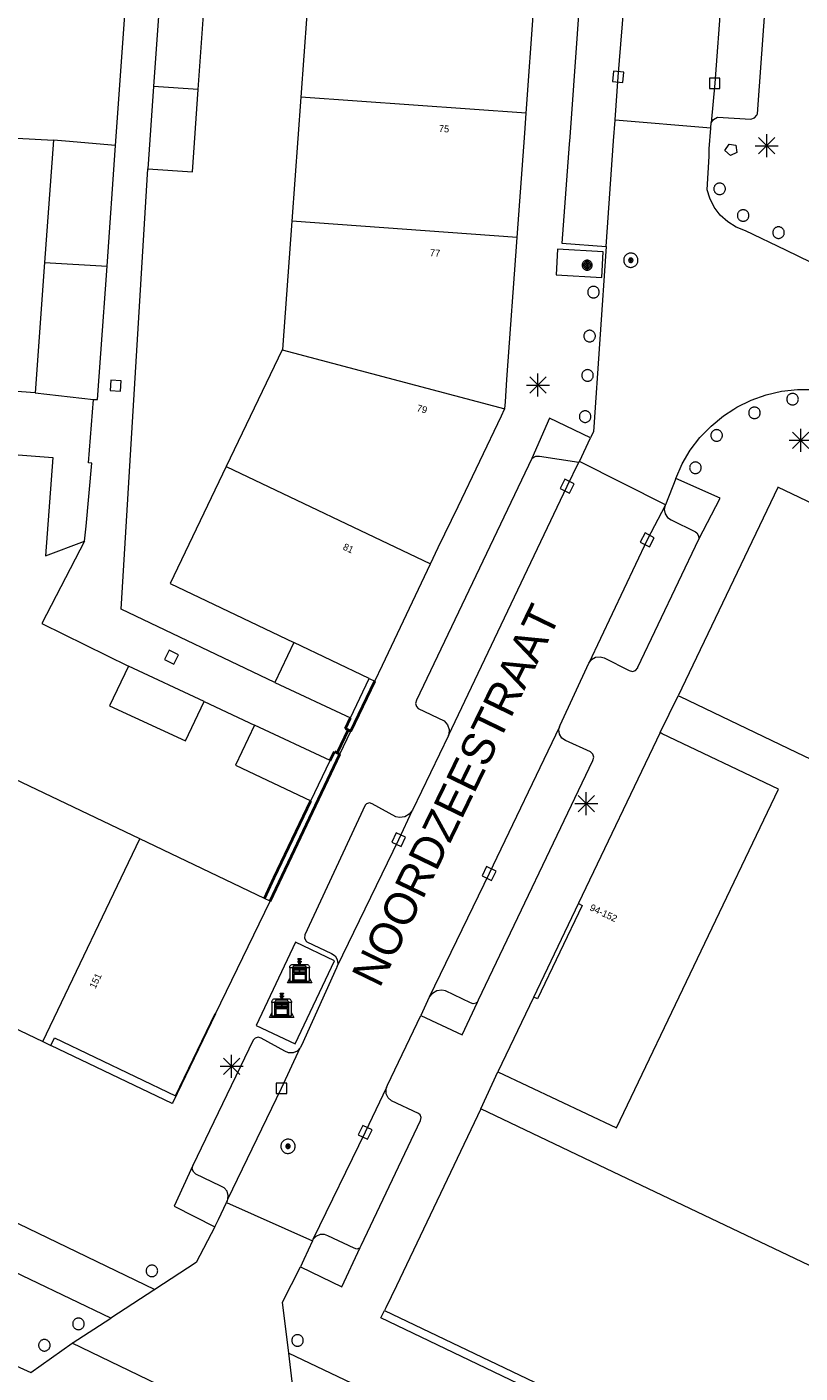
# Model space of a CAD drawing. Header units: metres. Extents: x 135779 to 137489, y 452643 to 455118.
# Tile 163 of 256: x 136310 to 136343, y 454057 to 454115. Entities that reach past the tile are written whole.
import ezdxf
from ezdxf.enums import TextEntityAlignment as Align

# ---------------------------------------------------------------- set-up
doc = ezdxf.new("R2010")
doc.units = ezdxf.units.M
doc.linetypes.add('DGN_Style_4', pattern=[89.853097, 44.898487, -22.449243, 0.056123, -22.449243])
for name, color, linetype, lineweight in [('KTop_BAK_Afval apart plaats', 96, 'Continuous', 13), ('KTop_NAR_Huisnummer (t)', 7, 'Continuous', 13), ('KTop_NAR_Huisnummer tijdelijk (t)', 7, 'Continuous', 13), ('KTop_ORL_Weg_Straatnaam (t)', 7, 'Continuous', 13), ('KTop_PAL_Afsluitpaal', 222, 'Continuous', 13), ('KTop_PAL_Lichtmast', 40, 'Continuous', 13), ('KTop_PND_Grondvlaksituatie van BAG-pand [tachy]', 1, 'Continuous', 13), ('KTop_PND_PAND', 1, 'Continuous', 13), ('KTop_PND_Pandscheiding', 40, 'Continuous', 13), ('KTop_PUT_Brandkraan of -put', 1, 'Continuous', 13), ('KTop_PUT_Inspectie- of rioolput', 15, 'Continuous', 13), ('KTop_PUT_Kolk', 15, 'Continuous', 13), ('KTop_SHD_Hek (l)', 15, 'DGN_Style_4', 40), ('KTop_SHD_Muur (l)', 15, 'Continuous', 40), ('KTop_VGO_Boom', 92, 'Continuous', 13), ('KTop_WGD_Fietspad', 40, 'Continuous', 13), ('KTop_WGD_Parkeervlak', 251, 'Continuous', 13), ('KTop_WGD_Rijbaan_Lokale weg', 251, 'Continuous', 13), ('KTop_WGD_Rijbaan_Lokale weg_verkeersdrempel', 40, 'Continuous', 13), ('KTop_WGD_Voetpad', 251, 'Continuous', 13), ('KTop_WGD_Voetpad_achterpad', 251, 'Continuous', 13)]:
    doc.layers.add(name, color=color, linetype=linetype, lineweight=lineweight)
doc.styles.add('Style-ROVU', font='ROVU.shx')
doc.styles.add('Style-ROVUCURSIEF', font='ROVUCURSIEF.shx')

# ---------------------------------------------------------------- blocks, each defined once
blk = doc.blocks.new('BAK_Afval_apart_plaats')
at = {"layer": 'KTop_BAK_Afval apart plaats'}
for p, q in [((-0.43, 0.141), (-0.425, 0.168)), ((-0.43, 0.118), (-0.43, 0.141)), ((-0.29, 0.118), (-0.43, 0.118)), ((-0.43, 0.118), (-0.43, -0.457)), ((-0.29, 0.118), (-0.43, 0.118)), ((-0.425, 0.168), (-0.416, 0.193)), ((-0.416, 0.193), (-0.403, 0.215)), ((-0.403, 0.215), (-0.384, 0.24)), ((-0.384, 0.24), (-0.364, 0.258)), ((-0.364, 0.258), (-0.342, 0.272)), ((-0.342, 0.272), (0, 0.272)), ((-0.282, 0.167), (-0.29, 0.146)), ((-0.282, 0.167), (-0.29, 0.146)), ((-0.29, 0.146), (-0.29, 0.118)), ((-0.29, 0.146), (-0.29, 0.118)), ((-0.29, -0.429), (-0.29, 0.118)), ((-0.29, 0.118), (-0.29, -0.429)), ((-0.273, 0.186), (-0.282, 0.167)), ((-0.273, 0.186), (-0.282, 0.167)), ((-0.248, 0.217), (-0.273, 0.186)), ((-0.248, 0.217), (-0.273, 0.186)), ((0.248, 0.217), (-0.248, 0.217)), ((0.248, 0.217), (-0.248, 0.217)), ((-0.242, 0.081), (-0.242, 0.153)), ((-0.242, 0.153), (0.242, 0.153)), ((0.242, 0.081), (-0.242, 0.081)), ((-0.242, 0.034), (-0.242, 0.081)), ((-0.242, 0.081), (0.242, 0.081)), ((-0.242, -0.059), (-0.242, 0.034)), ((-0.242, 0.034), (0.242, 0.034)), ((0.242, 0.034), (-0.242, 0.034)), ((-0.073, 0.513), (-0.072, 0.515)), ((-0.073, 0.513), (-0.073, 0.49)), ((-0.072, 0.511), (-0.073, 0.513)), ((-0.072, 0.511), (-0.073, 0.513)), ((-0.073, 0.49), (-0.072, 0.488)), ((-0.073, 0.399), (-0.073, 0.376)), ((-0.072, 0.397), (-0.073, 0.399)), ((-0.073, 0.376), (-0.072, 0.374)), ((-0.072, 0.515), (-0.071, 0.516)), ((-0.07, 0.51), (-0.072, 0.511)), ((-0.07, 0.51), (-0.072, 0.511)), ((-0.072, 0.488), (-0.07, 0.486)), ((-0.07, 0.396), (-0.072, 0.397)), ((-0.072, 0.374), (-0.07, 0.373)), ((-0.071, 0.516), (-0.07, 0.517)), ((-0.07, 0.517), (-0.067, 0.519)), ((-0.069, 0.509), (-0.07, 0.51)), ((-0.069, 0.509), (-0.07, 0.51)), ((-0.07, 0.486), (-0.069, 0.485)), ((-0.069, 0.395), (-0.07, 0.396)), ((-0.07, 0.373), (-0.069, 0.371)), ((-0.066, 0.507), (-0.069, 0.509)), ((-0.066, 0.507), (-0.069, 0.509)), ((-0.069, 0.485), (-0.066, 0.484)), ((-0.066, 0.394), (-0.069, 0.395)), ((-0.069, 0.371), (-0.066, 0.37)), ((-0.067, 0.519), (-0.065, 0.52)), ((-0.063, 0.506), (-0.066, 0.507)), ((-0.063, 0.506), (-0.066, 0.507)), ((-0.066, 0.484), (-0.063, 0.483)), ((-0.063, 0.392), (-0.066, 0.394)), ((-0.066, 0.37), (-0.063, 0.369)), ((-0.065, 0.52), (-0.061, 0.521)), ((-0.059, 0.505), (-0.063, 0.506)), ((-0.059, 0.505), (-0.063, 0.506)), ((-0.063, 0.483), (-0.059, 0.482)), ((-0.059, 0.391), (-0.063, 0.392)), ((-0.063, 0.369), (-0.059, 0.368)), ((-0.061, 0.521), (-0.055, 0.523)), ((-0.054, 0.504), (-0.059, 0.505)), ((-0.054, 0.504), (-0.059, 0.505)), ((-0.059, 0.482), (-0.054, 0.481)), ((-0.054, 0.39), (-0.059, 0.391)), ((-0.059, 0.368), (-0.054, 0.367)), ((-0.055, 0.523), (-0.049, 0.524)), ((-0.048, 0.503), (-0.054, 0.504)), ((-0.048, 0.503), (-0.054, 0.504)), ((-0.054, 0.481), (-0.048, 0.48)), ((-0.048, 0.389), (-0.054, 0.39)), ((-0.054, 0.367), (-0.048, 0.366)), ((-0.049, 0.524), (-0.043, 0.525)), ((-0.043, 0.502), (-0.048, 0.503)), ((-0.043, 0.502), (-0.048, 0.503)), ((-0.048, 0.48), (-0.043, 0.479)), ((-0.043, 0.388), (-0.048, 0.389)), ((-0.048, 0.366), (-0.043, 0.365)), ((-0.043, 0.525), (-0.035, 0.526)), ((-0.036, 0.501), (-0.043, 0.502)), ((-0.036, 0.501), (-0.043, 0.502)), ((-0.043, 0.479), (-0.036, 0.478)), ((-0.036, 0.388), (-0.043, 0.388)), ((-0.043, 0.365), (-0.036, 0.364)), ((-0.03, 0.501), (-0.036, 0.501)), ((-0.03, 0.501), (-0.036, 0.501)), ((-0.036, 0.478), (-0.03, 0.478)), ((-0.03, 0.387), (-0.036, 0.388)), ((-0.036, 0.364), (-0.03, 0.364)), ((-0.035, 0.526), (-0.029, 0.527)), ((-0.021, 0.5), (-0.03, 0.501)), ((-0.021, 0.5), (-0.03, 0.501)), ((-0.03, 0.478), (-0.028, 0.478)), ((-0.021, 0.387), (-0.03, 0.387)), ((-0.03, 0.364), (-0.028, 0.364)), ((-0.029, 0.527), (-0.023, 0.527)), ((-0.028, 0.478), (-0.021, 0.477)), ((-0.028, 0.468), (-0.028, 0.478)), ((-0.028, 0.478), (-0.021, 0.477)), ((-0.028, 0.4), (-0.028, 0.468)), ((-0.028, 0.468), (-0.021, 0.468)), ((-0.021, 0.468), (-0.028, 0.468)), ((-0.021, 0.4), (-0.028, 0.4)), ((-0.028, 0.364), (-0.021, 0.363)), ((-0.028, 0.355), (-0.028, 0.364)), ((-0.028, 0.364), (-0.021, 0.363)), ((-0.028, 0.272), (-0.028, 0.355)), ((-0.028, 0.355), (-0.021, 0.354)), ((-0.021, 0.354), (-0.028, 0.355)), ((0.028, 0.272), (-0.028, 0.272)), ((-0.023, 0.527), (-0.013, 0.528)), ((-0.014, 0.5), (-0.021, 0.5)), ((-0.014, 0.5), (-0.021, 0.5)), ((-0.021, 0.477), (-0.014, 0.477)), ((-0.021, 0.477), (-0.014, 0.477)), ((-0.021, 0.468), (-0.014, 0.468)), ((-0.014, 0.468), (-0.021, 0.468)), ((-0.014, 0.399), (-0.021, 0.4)), ((-0.014, 0.386), (-0.021, 0.387)), ((-0.021, 0.363), (-0.014, 0.363)), ((-0.021, 0.363), (-0.014, 0.363)), ((-0.021, 0.354), (-0.014, 0.354)), ((-0.014, 0.354), (-0.021, 0.354)), ((0, 0.5), (-0.014, 0.5)), ((0, 0.5), (-0.014, 0.5)), ((-0.014, 0.477), (0, 0.477)), ((-0.014, 0.477), (0, 0.477)), ((-0.014, 0.468), (0, 0.468)), ((0, 0.468), (-0.014, 0.468)), ((0, 0.399), (-0.014, 0.399)), ((0, 0.386), (-0.014, 0.386)), ((-0.014, 0.363), (0, 0.363)), ((-0.014, 0.363), (0, 0.363)), ((-0.014, 0.354), (0, 0.354)), ((0, 0.354), (-0.014, 0.354)), ((-0.013, 0.528), (-0.005, 0.528)), ((-0.005, 0.528), (0, 0.528)), ((0, 0.528), (0.005, 0.528)), ((0, 0.5), (0, 0.477)), ((0, 0.477), (0, 0.5)), ((0, 0.477), (0, 0.5)), ((0, 0.5), (0.014, 0.5)), ((0.014, 0.5), (0, 0.5)), ((0.014, 0.477), (0, 0.477)), ((0, 0.477), (0.014, 0.477)), ((0.014, 0.468), (0, 0.468)), ((0, 0.468), (0, 0.399)), ((0, 0.468), (0, 0.399)), ((0.014, 0.468), (0, 0.468)), ((0, 0.399), (0.014, 0.399)), ((0, 0.363), (0, 0.386)), ((0, 0.363), (0, 0.386)), ((0, 0.386), (0.014, 0.386)), ((0.014, 0.363), (0, 0.363)), ((0, 0.363), (0.014, 0.363)), ((0, 0.354), (0.014, 0.354)), ((0, 0.272), (0, 0.354)), ((0, 0.354), (0, 0.272)), ((0.014, 0.354), (0, 0.354)), ((0, 0.272), (0.342, 0.272)), ((0.028, 0.272), (0, 0.272)), ((0, 0.272), (0.028, 0.272)), ((0.005, 0.528), (0.013, 0.528)), ((0.013, 0.528), (0.023, 0.527)), ((0.014, 0.5), (0.021, 0.5)), ((0.021, 0.5), (0.014, 0.5)), ((0.021, 0.477), (0.014, 0.477)), ((0.014, 0.477), (0.021, 0.477)), ((0.021, 0.468), (0.014, 0.468)), ((0.021, 0.468), (0.014, 0.468)), ((0.014, 0.399), (0.021, 0.4)), ((0.014, 0.386), (0.021, 0.387)), ((0.021, 0.363), (0.014, 0.363)), ((0.014, 0.363), (0.021, 0.363)), ((0.014, 0.354), (0.021, 0.354)), ((0.021, 0.354), (0.014, 0.354)), ((0.021, 0.5), (0.03, 0.501)), ((0.03, 0.501), (0.021, 0.5)), ((0.028, 0.478), (0.021, 0.477)), ((0.021, 0.477), (0.028, 0.478)), ((0.021, 0.468), (0.028, 0.468)), ((0.028, 0.468), (0.021, 0.468)), ((0.028, 0.468), (0.021, 0.468)), ((0.021, 0.4), (0.028, 0.4)), ((0.021, 0.387), (0.03, 0.387)), ((0.028, 0.364), (0.021, 0.363)), ((0.021, 0.363), (0.028, 0.364)), ((0.021, 0.354), (0.028, 0.355)), ((0.028, 0.355), (0.021, 0.354)), ((0.023, 0.527), (0.029, 0.527)), ((0.03, 0.478), (0.028, 0.478)), ((0.028, 0.478), (0.028, 0.468)), ((0.028, 0.4), (0.028, 0.468)), ((0.03, 0.364), (0.028, 0.364)), ((0.028, 0.364), (0.028, 0.355)), ((0.028, 0.355), (0.028, 0.272)), ((0.029, 0.527), (0.035, 0.526)), ((0.03, 0.501), (0.036, 0.501)), ((0.036, 0.501), (0.03, 0.501)), ((0.036, 0.478), (0.03, 0.478)), ((0.03, 0.387), (0.036, 0.388)), ((0.036, 0.364), (0.03, 0.364)), ((0.035, 0.526), (0.043, 0.525)), ((0.036, 0.501), (0.043, 0.502)), ((0.043, 0.502), (0.036, 0.501)), ((0.043, 0.479), (0.036, 0.478)), ((0.036, 0.388), (0.043, 0.388)), ((0.043, 0.365), (0.036, 0.364)), ((0.043, 0.525), (0.049, 0.524)), ((0.043, 0.502), (0.048, 0.503)), ((0.048, 0.503), (0.043, 0.502)), ((0.048, 0.48), (0.043, 0.479)), ((0.043, 0.388), (0.048, 0.389)), ((0.048, 0.366), (0.043, 0.365)), ((0.048, 0.503), (0.054, 0.504)), ((0.054, 0.504), (0.048, 0.503)), ((0.054, 0.481), (0.048, 0.48)), ((0.048, 0.389), (0.054, 0.39)), ((0.054, 0.367), (0.048, 0.366)), ((0.049, 0.524), (0.055, 0.523)), ((0.054, 0.504), (0.059, 0.505)), ((0.059, 0.505), (0.054, 0.504)), ((0.059, 0.482), (0.054, 0.481)), ((0.054, 0.39), (0.059, 0.391)), ((0.059, 0.368), (0.054, 0.367)), ((0.055, 0.523), (0.061, 0.521)), ((0.059, 0.505), (0.063, 0.506)), ((0.063, 0.506), (0.059, 0.505)), ((0.063, 0.483), (0.059, 0.482)), ((0.059, 0.391), (0.063, 0.392)), ((0.063, 0.369), (0.059, 0.368)), ((0.061, 0.521), (0.065, 0.52)), ((0.063, 0.506), (0.066, 0.507)), ((0.066, 0.507), (0.063, 0.506)), ((0.066, 0.484), (0.063, 0.483)), ((0.063, 0.392), (0.066, 0.394)), ((0.066, 0.37), (0.063, 0.369)), ((0.065, 0.52), (0.067, 0.519)), ((0.066, 0.507), (0.069, 0.509)), ((0.069, 0.509), (0.066, 0.507)), ((0.069, 0.485), (0.066, 0.484)), ((0.066, 0.394), (0.069, 0.395)), ((0.069, 0.371), (0.066, 0.37)), ((0.067, 0.519), (0.07, 0.517)), ((0.069, 0.509), (0.07, 0.51)), ((0.07, 0.51), (0.069, 0.509)), ((0.07, 0.486), (0.069, 0.485)), ((0.069, 0.395), (0.07, 0.396)), ((0.07, 0.373), (0.069, 0.371)), ((0.07, 0.517), (0.071, 0.516)), ((0.07, 0.51), (0.072, 0.511)), ((0.072, 0.511), (0.07, 0.51)), ((0.072, 0.488), (0.07, 0.486)), ((0.07, 0.396), (0.072, 0.397)), ((0.072, 0.374), (0.07, 0.373)), ((0.071, 0.516), (0.072, 0.515)), ((0.072, 0.515), (0.073, 0.513)), ((0.072, 0.511), (0.073, 0.513)), ((0.073, 0.513), (0.072, 0.511)), ((0.073, 0.49), (0.072, 0.488)), ((0.072, 0.397), (0.073, 0.399)), ((0.073, 0.376), (0.072, 0.374)), ((0.073, 0.513), (0.073, 0.49)), ((0.073, 0.399), (0.073, 0.376)), ((0.242, 0.153), (0.242, 0.081)), ((0.242, 0.081), (0.242, 0.034)), ((0.242, 0.034), (0.242, -0.059)), ((0.273, 0.186), (0.248, 0.217)), ((0.273, 0.186), (0.248, 0.217)), ((0.282, 0.167), (0.273, 0.186)), ((0.282, 0.167), (0.273, 0.186)), ((0.29, 0.146), (0.282, 0.167)), ((0.29, 0.146), (0.282, 0.167)), ((0.29, 0.118), (0.29, 0.146)), ((0.29, 0.118), (0.29, 0.146)), ((0.43, 0.118), (0.29, 0.118)), ((0.29, 0.118), (0.29, -0.429)), ((0.43, 0.118), (0.29, 0.118)), ((0.29, -0.429), (0.29, 0.118)), ((0.342, 0.272), (0.364, 0.258)), ((0.364, 0.258), (0.384, 0.24)), ((0.384, 0.24), (0.403, 0.215)), ((0.403, 0.215), (0.416, 0.193)), ((0.416, 0.193), (0.425, 0.168)), ((0.425, 0.168), (0.43, 0.141)), ((0.43, 0.141), (0.43, 0.118)), ((0.43, -0.457), (0.43, 0.118)), ((-0.528, -0.528), (-0.43, -0.332)), ((0.528, -0.528), (-0.528, -0.528)), ((-0.43, -0.332), (-0.43, -0.457)), ((-0.43, -0.457), (0.43, -0.457)), ((-0.43, -0.457), (0.43, -0.457)), ((0.29, -0.429), (-0.29, -0.429)), ((-0.29, -0.429), (0.29, -0.429)), ((0.242, -0.059), (-0.242, -0.059)), ((-0.242, -0.059), (-0.242, -0.092)), ((0.242, -0.059), (-0.242, -0.059)), ((-0.242, -0.092), (0.242, -0.092)), ((-0.242, -0.11), (-0.242, -0.092)), ((-0.242, -0.092), (0.242, -0.092)), ((0.242, -0.11), (-0.242, -0.11)), ((0.242, -0.11), (-0.242, -0.11)), ((-0.242, -0.147), (0.242, -0.147)), ((-0.242, -0.41), (-0.242, -0.147)), ((0.242, -0.41), (-0.242, -0.41)), ((0.242, -0.11), (0.242, -0.059)), ((0.242, -0.092), (0.242, -0.11)), ((0.242, -0.092), (0.242, -0.11)), ((0.242, -0.147), (0.242, -0.41)), ((0.43, -0.457), (0.43, -0.332)), ((0.43, -0.332), (0.528, -0.528))]:
    blk.add_line(p, q, dxfattribs=at)
at = {"layer": 'KTop_BAK_Afval apart plaats', "flags": 128}
blk.add_lwpolyline([(0.029, 0.413), (0.035, 0.412), (0.043, 0.411), (0.049, 0.41), (0.055, 0.409), (0.061, 0.407), (0.065, 0.406), (0.067, 0.405), (0.07, 0.403), (0.071, 0.402), (0.072, 0.401), (0.073, 0.399), (0.072, 0.397), (0.07, 0.396), (0.069, 0.395), (0.066, 0.394), (0.063, 0.392), (0.059, 0.391), (0.054, 0.39), (0.048, 0.389), (0.043, 0.388), (0.036, 0.388), (0.03, 0.387), (0.021, 0.387), (0.014, 0.386), (0, 0.386), (-0.014, 0.386), (-0.021, 0.387), (-0.03, 0.387), (-0.036, 0.388), (-0.043, 0.388), (-0.048, 0.389), (-0.054, 0.39), (-0.059, 0.391), (-0.063, 0.392), (-0.066, 0.394), (-0.069, 0.395), (-0.07, 0.396), (-0.072, 0.397), (-0.073, 0.399), (-0.072, 0.401), (-0.071, 0.402), (-0.07, 0.403), (-0.067, 0.405), (-0.065, 0.406), (-0.061, 0.407), (-0.055, 0.409), (-0.049, 0.41), (-0.043, 0.411), (-0.035, 0.412), (-0.029, 0.413), (-0.028, 0.413), (-0.028, 0.4), (-0.021, 0.4), (-0.014, 0.399), (0, 0.399), (0.014, 0.399), (0.021, 0.4), (0.028, 0.4), (0.028, 0.413), (0.029, 0.413), (0.028, 0.413)], dxfattribs=at)
at = {"layer": 'KTop_BAK_Afval apart plaats'}
for p in [(0, 0), (-0.43, -0.457)]:
    blk.add_point(p, dxfattribs=at)
blk = doc.blocks.new('PAL_Lichtmast')
at = {"layer": 'KTop_PAL_Lichtmast'}
for p, q in [((-0.354, -0.354), (0.354, 0.354)), ((0.354, -0.354), (-0.354, 0.354)), ((0, -0.5), (0, 0.5)), ((-0.5, 0), (0.5, 0))]:
    blk.add_line(p, q, dxfattribs=at)
blk = doc.blocks.new('PAL_Afsluitpaal')
at = {"layer": 'KTop_PAL_Afsluitpaal', "flags": 128}
blk.add_lwpolyline([(0.25, 0), (0.249, 0.026), (0.245, 0.052), (0.238, 0.077), (0.228, 0.102), (0.217, 0.125), (0.202, 0.147), (0.186, 0.167), (0.167, 0.186), (0.147, 0.202), (0.125, 0.217), (0.102, 0.228), (0.077, 0.238), (0.052, 0.245), (0.026, 0.249), (0, 0.25), (-0.026, 0.249), (-0.052, 0.245), (-0.077, 0.238), (-0.102, 0.228), (-0.125, 0.217), (-0.147, 0.202), (-0.167, 0.186), (-0.186, 0.167), (-0.202, 0.147), (-0.217, 0.125), (-0.228, 0.102), (-0.238, 0.077), (-0.245, 0.052), (-0.249, 0.026), (-0.25, 0), (-0.249, -0.026), (-0.245, -0.052), (-0.238, -0.077), (-0.228, -0.102), (-0.217, -0.125), (-0.202, -0.147), (-0.186, -0.167), (-0.167, -0.186), (-0.147, -0.202), (-0.125, -0.217), (-0.102, -0.228), (-0.077, -0.238), (-0.052, -0.245), (-0.026, -0.249), (0, -0.25), (0.026, -0.249), (0.052, -0.245), (0.077, -0.238), (0.102, -0.228), (0.125, -0.217), (0.147, -0.202), (0.167, -0.186), (0.186, -0.167), (0.202, -0.147), (0.217, -0.125), (0.228, -0.102), (0.238, -0.077), (0.245, -0.052), (0.249, -0.026), (0.25, 0)], dxfattribs=at)
blk = doc.blocks.new('PUT_Brandkraan_of_-put')
at = {"layer": 'KTop_PUT_Brandkraan of -put'}
for p, q in [((-0.25, 0.034), (0, 0.25)), ((-0.158, -0.25), (-0.25, 0.034)), ((0, 0.25), (0.25, 0.033)), ((0.25, 0.033), (0.158, -0.25)), ((0.158, -0.25), (-0.158, -0.25))]:
    blk.add_line(p, q, dxfattribs=at)
blk = doc.blocks.new('PUT_Inspectie-_of_rioolput')
at = {"layer": 'KTop_PUT_Inspectie- of rioolput', "flags": 128}
for points in [[(0.31, 0), (0.308, 0.032), (0.303, 0.064), (0.294, 0.095), (0.283, 0.126), (0.268, 0.155), (0.25, 0.182), (0.23, 0.207), (0.207, 0.23), (0.182, 0.25), (0.154, 0.268), (0.126, 0.283), (0.095, 0.294), (0.064, 0.303), (0.032, 0.308), (0, 0.309), (-0.032, 0.308), (-0.064, 0.303), (-0.096, 0.294), (-0.126, 0.283), (-0.155, 0.268), (-0.182, 0.25), (-0.207, 0.23), (-0.23, 0.207), (-0.25, 0.182), (-0.268, 0.154), (-0.283, 0.126), (-0.294, 0.095), (-0.303, 0.064), (-0.308, 0.032), (-0.309, 0), (-0.308, -0.032), (-0.303, -0.064), (-0.294, -0.096), (-0.283, -0.126), (-0.268, -0.155), (-0.25, -0.182), (-0.23, -0.207), (-0.207, -0.23), (-0.182, -0.25), (-0.155, -0.268), (-0.126, -0.283), (-0.096, -0.294), (-0.064, -0.303), (-0.032, -0.308), (0, -0.309), (0.032, -0.308), (0.064, -0.303), (0.095, -0.294), (0.126, -0.283), (0.155, -0.268), (0.182, -0.25), (0.207, -0.23), (0.23, -0.207), (0.25, -0.182), (0.268, -0.155), (0.283, -0.126), (0.294, -0.096), (0.303, -0.064), (0.308, -0.032), (0.31, 0)], [(0.095, 0), (0.094, 0.009), (0.092, 0.019), (0.09, 0.029), (0.086, 0.038), (0.082, 0.047), (0.076, 0.055), (0.07, 0.063), (0.063, 0.07), (0.055, 0.076), (0.047, 0.082), (0.038, 0.086), (0.029, 0.09), (0.019, 0.092), (0.009, 0.094), (0, 0.094), (-0.01, 0.094), (-0.02, 0.092), (-0.029, 0.09), (-0.039, 0.086), (-0.048, 0.082), (-0.056, 0.076), (-0.064, 0.07), (-0.071, 0.063), (-0.077, 0.055), (-0.082, 0.047), (-0.087, 0.038), (-0.09, 0.029), (-0.093, 0.019), (-0.094, 0.009), (-0.095, 0), (-0.094, -0.01), (-0.093, -0.02), (-0.09, -0.029), (-0.087, -0.039), (-0.082, -0.048), (-0.077, -0.056), (-0.071, -0.064), (-0.064, -0.071), (-0.056, -0.077), (-0.047, -0.082), (-0.039, -0.087), (-0.029, -0.09), (-0.02, -0.093), (-0.01, -0.094), (0, -0.095), (0.009, -0.094), (0.019, -0.093), (0.029, -0.09), (0.038, -0.087), (0.047, -0.082), (0.055, -0.077), (0.063, -0.071), (0.07, -0.064), (0.076, -0.056), (0.082, -0.047), (0.086, -0.039), (0.09, -0.029), (0.092, -0.02), (0.094, -0.01), (0.095, 0)], [(0.035, 0), (0.034, 0.003), (0.034, 0.007), (0.033, 0.01), (0.031, 0.014), (0.03, 0.017), (0.028, 0.02), (0.026, 0.023), (0.023, 0.026), (0.02, 0.028), (0.017, 0.03), (0.014, 0.031), (0.01, 0.033), (0.007, 0.034), (0.003, 0.034), (0, 0.034), (-0.004, 0.034), (-0.007, 0.034), (-0.011, 0.033), (-0.014, 0.031), (-0.018, 0.03), (-0.021, 0.028), (-0.023, 0.026), (-0.026, 0.023), (-0.028, 0.02), (-0.03, 0.017), (-0.032, 0.014), (-0.033, 0.01), (-0.034, 0.007), (-0.035, 0.003), (-0.035, 0), (-0.035, -0.004), (-0.034, -0.007), (-0.033, -0.011), (-0.032, -0.014), (-0.03, -0.018), (-0.028, -0.021), (-0.026, -0.023), (-0.023, -0.026), (-0.021, -0.028), (-0.017, -0.03), (-0.014, -0.032), (-0.011, -0.033), (-0.007, -0.034), (-0.004, -0.035), (0, -0.035), (0.003, -0.035), (0.007, -0.034), (0.01, -0.033), (0.014, -0.032), (0.017, -0.03), (0.02, -0.028), (0.023, -0.026), (0.026, -0.023), (0.028, -0.021), (0.03, -0.017), (0.031, -0.014), (0.033, -0.011), (0.034, -0.007), (0.034, -0.004), (0.035, 0)], [(0.01, 0.02), (0.007, 0.02), (0.005, 0.021), (0.003, 0.022), (0.001, 0.022), (-0.001, 0.022), (-0.004, 0.022), (-0.006, 0.021), (-0.008, 0.02), (-0.01, 0.019), (-0.012, 0.018), (-0.014, 0.017), (-0.016, 0.015), (-0.017, 0.013), (-0.019, 0.012), (-0.02, 0.009), (-0.021, 0.007), (-0.022, 0.005), (-0.022, 0.003), (-0.022, 0.001), (-0.022, -0.001), (-0.022, -0.004), (-0.022, -0.006), (-0.021, -0.008), (-0.02, -0.01), (-0.019, -0.012), (-0.017, -0.014), (-0.016, -0.016), (-0.014, -0.017), (-0.012, -0.019), (-0.01, -0.02), (-0.008, -0.021), (-0.006, -0.022), (-0.003, -0.022), (-0.001, -0.022), (0.001, -0.022), (0.003, -0.022), (0.005, -0.022), (0.008, -0.021), (0.01, -0.02), (0.012, -0.019), (0.014, -0.017), (0.015, -0.016), (0.017, -0.014), (0.018, -0.012), (0.02, -0.01), (0.02, -0.008), (0.021, -0.006), (0.022, -0.003), (0.022, -0.001), (0.022, 0.001), (0.022, 0.003), (0.021, 0.005), (0.02, 0.008), (0.019, 0.01), (0.018, 0.012), (0.017, 0.014), (0.015, 0.015), (0.013, 0.017), (0.012, 0.018), (0.01, 0.02)]]:
    blk.add_lwpolyline(points, dxfattribs=at)
blk = doc.blocks.new('PUT_Kolk')
at = {"layer": 'KTop_PUT_Kolk', "flags": 128}
blk.add_lwpolyline([(0.225, -0.225), (0.225, 0.225), (-0.225, 0.225), (-0.225, -0.225), (0.225, -0.225)], dxfattribs=at)
blk = doc.blocks.new('VGO_Boom')
at = {"layer": 'KTop_VGO_Boom', "flags": 128}
for points in [[(0.215, 0), (0.214, 0.022), (0.21, 0.045), (0.204, 0.066), (0.196, 0.087), (0.186, 0.108), (0.174, 0.126), (0.16, 0.144), (0.144, 0.16), (0.126, 0.174), (0.107, 0.186), (0.087, 0.196), (0.066, 0.204), (0.045, 0.21), (0.022, 0.214), (-0.001, 0.215), (-0.023, 0.214), (-0.045, 0.21), (-0.067, 0.204), (-0.088, 0.196), (-0.108, 0.186), (-0.127, 0.174), (-0.144, 0.16), (-0.16, 0.144), (-0.174, 0.126), (-0.187, 0.107), (-0.197, 0.087), (-0.205, 0.066), (-0.211, 0.045), (-0.214, 0.022), (-0.215, -0.001), (-0.214, -0.023), (-0.211, -0.045), (-0.205, -0.067), (-0.197, -0.088), (-0.187, -0.108), (-0.174, -0.127), (-0.16, -0.144), (-0.144, -0.16), (-0.127, -0.174), (-0.108, -0.187), (-0.088, -0.197), (-0.067, -0.205), (-0.045, -0.211), (-0.023, -0.214), (0, -0.215), (0.022, -0.214), (0.045, -0.211), (0.066, -0.205), (0.087, -0.197), (0.108, -0.187), (0.126, -0.174), (0.144, -0.16), (0.16, -0.144), (0.174, -0.127), (0.186, -0.108), (0.196, -0.088), (0.204, -0.067), (0.21, -0.045), (0.214, -0.023), (0.215, -0.001)], [(0.155, 0), (0.154, 0.016), (0.152, 0.032), (0.147, 0.048), (0.142, 0.063), (0.134, 0.078), (0.125, 0.091), (0.115, 0.104), (0.104, 0.115), (0.091, 0.125), (0.077, 0.134), (0.063, 0.142), (0.048, 0.147), (0.032, 0.152), (0.016, 0.154), (-0.001, 0.155), (-0.017, 0.154), (-0.033, 0.152), (-0.048, 0.147), (-0.064, 0.142), (-0.078, 0.134), (-0.092, 0.125), (-0.104, 0.115), (-0.116, 0.104), (-0.126, 0.091), (-0.135, 0.077), (-0.142, 0.063), (-0.148, 0.048), (-0.152, 0.032), (-0.155, 0.016), (-0.155, -0.001), (-0.155, -0.017), (-0.152, -0.033), (-0.148, -0.048), (-0.142, -0.064), (-0.135, -0.078), (-0.126, -0.092), (-0.116, -0.104), (-0.104, -0.116), (-0.092, -0.126), (-0.078, -0.135), (-0.064, -0.142), (-0.048, -0.148), (-0.033, -0.152), (-0.017, -0.155), (0, -0.155), (0.016, -0.155), (0.032, -0.152), (0.048, -0.148), (0.063, -0.142), (0.078, -0.135), (0.091, -0.126), (0.104, -0.116), (0.115, -0.104), (0.125, -0.092), (0.134, -0.078), (0.142, -0.064), (0.147, -0.048), (0.152, -0.033), (0.154, -0.017), (0.155, -0.001)], [(0.095, 0), (0.094, 0.01), (0.093, 0.02), (0.09, 0.029), (0.087, 0.039), (0.082, 0.048), (0.077, 0.056), (0.071, 0.064), (0.064, 0.071), (0.056, 0.077), (0.047, 0.082), (0.039, 0.087), (0.029, 0.09), (0.02, 0.093), (0.01, 0.094), (-0.001, 0.095), (-0.01, 0.094), (-0.02, 0.093), (-0.03, 0.09), (-0.039, 0.087), (-0.048, 0.082), (-0.056, 0.077), (-0.064, 0.071), (-0.071, 0.064), (-0.077, 0.056), (-0.083, 0.047), (-0.087, 0.039), (-0.091, 0.029), (-0.093, 0.02), (-0.095, 0.01), (-0.095, -0.001), (-0.095, -0.01), (-0.093, -0.02), (-0.091, -0.03), (-0.087, -0.039), (-0.083, -0.048), (-0.077, -0.056), (-0.071, -0.064), (-0.064, -0.071), (-0.056, -0.077), (-0.048, -0.083), (-0.039, -0.087), (-0.03, -0.091), (-0.02, -0.093), (-0.01, -0.095), (0, -0.095), (0.01, -0.095), (0.02, -0.093), (0.029, -0.091), (0.039, -0.087), (0.048, -0.083), (0.056, -0.077), (0.064, -0.071), (0.071, -0.064), (0.077, -0.056), (0.082, -0.048), (0.087, -0.039), (0.09, -0.03), (0.093, -0.02), (0.094, -0.01), (0.095, -0.001)], [(0.035, 0), (0.035, 0.004), (0.034, 0.007), (0.033, 0.011), (0.032, 0.014), (0.03, 0.018), (0.028, 0.021), (0.026, 0.023), (0.023, 0.026), (0.021, 0.028), (0.017, 0.03), (0.014, 0.032), (0.011, 0.033), (0.007, 0.034), (0.004, 0.035), (-0.001, 0.035), (-0.004, 0.035), (-0.008, 0.034), (-0.011, 0.033), (-0.015, 0.032), (-0.018, 0.03), (-0.021, 0.028), (-0.024, 0.026), (-0.027, 0.023), (-0.029, 0.021), (-0.031, 0.017), (-0.032, 0.014), (-0.034, 0.011), (-0.035, 0.007), (-0.035, 0.004), (-0.035, -0.001), (-0.035, -0.004), (-0.035, -0.008), (-0.034, -0.011), (-0.032, -0.015), (-0.031, -0.018), (-0.029, -0.021), (-0.027, -0.024), (-0.024, -0.027), (-0.021, -0.029), (-0.018, -0.031), (-0.015, -0.032), (-0.011, -0.034), (-0.008, -0.035), (-0.004, -0.035), (0, -0.035), (0.004, -0.035), (0.007, -0.035), (0.011, -0.034), (0.014, -0.032), (0.018, -0.031), (0.021, -0.029), (0.023, -0.027), (0.026, -0.024), (0.028, -0.021), (0.03, -0.018), (0.032, -0.015), (0.033, -0.011), (0.034, -0.008), (0.035, -0.004), (0.035, 0)]]:
    blk.add_lwpolyline(points, dxfattribs=at)

msp = doc.modelspace()

# ---------------------------------------------------------------- linework, layer by layer
at = {"layer": 'KTop_PND_Grondvlaksituatie van BAG-pand [tachy]', "flags": 128}
for points in [[(136322.196, 454117.57), (136321.805, 454112.184)], [(136331.57, 454111.481), (136331.904, 454116.113), (136331.958, 454116.866)], [(136315.684, 454116.29), (136315.427, 454112.643)], [(136317.367, 454112.504), (136317.624, 454116.153), (136315.684, 454116.29)], [(136313.784, 454110.086), (136314.182, 454115.736)], [(136315.427, 454112.643), (136315.174, 454109.064)], [(136315.174, 454109.064), (136317.115, 454108.935), (136317.367, 454112.504)], [(136321.805, 454112.184), (136321.414, 454106.798)], [(136331.181, 454106.095), (136331.507, 454110.612), (136331.57, 454111.481)], [(136307.113, 454110.537), (136311.089, 454110.32)], [(136311.089, 454110.32), (136310.704, 454105.012)], [(136313.414, 454104.846), (136313.784, 454110.086)], [(136321.414, 454106.798), (136321.01, 454101.243), (136320.998, 454101.218)], [(136330.64, 454098.666), (136330.673, 454098.968), (136330.737, 454099.939), (136331.181, 454106.095)], [(136310.704, 454105.012), (136310.294, 454099.359)], [(136312.823, 454099.074), (136313.007, 454099.075), (136313.147, 454101.062), (136313.414, 454104.846)], [(136320.998, 454101.218), (136318.577, 454096.173)], [(136310.294, 454099.359), (136301.094, 454100.035)], [(136312.434, 454092.926), (136312.502, 454093.574), (136312.754, 454096.314), (136312.608, 454096.324), (136312.823, 454099.074)], [(136327.42, 454091.948), (136327.752, 454092.648), (136328.623, 454094.427), (136330.5, 454098.358), (136330.638, 454098.647), (136330.64, 454098.666)], [(136302.559, 454090.129), (136303.042, 454096.74), (136307.667, 454096.417), (136307.691, 454096.811), (136311.064, 454096.561), (136310.746, 454092.293), (136312.434, 454092.926)], [(136318.577, 454096.173), (136316.141, 454091.098), (136321.506, 454088.537)], [(136366.06, 454084.1), (136365.94, 454084.157), (136365.906, 454084.087), (136342.472, 454095.268), (136342.467, 454095.258), (136338.16, 454086.231)], [(136325.013, 454086.862), (136325.341, 454087.558), (136327.42, 454091.948)], [(136321.506, 454088.537), (136320.679, 454086.805)], [(136314.34, 454087.509), (136313.521, 454085.795), (136316.809, 454084.281), (136317.618, 454085.974)], [(136317.618, 454085.974), (136314.34, 454087.509)], [(136320.679, 454086.805), (136323.957, 454085.269)], [(136323.957, 454085.269), (136324.77, 454086.978)], [(136324.77, 454086.978), (136325.013, 454086.862)], [(136338.16, 454086.231), (136338.237, 454086.194), (136343.263, 454083.782), (136361.509, 454075.075)], [(136319.798, 454084.952), (136318.971, 454083.22), (136322.244, 454081.674), (136323.074, 454083.417)], [(136323.074, 454083.417), (136319.798, 454084.952)], [(136337.369, 454084.631), (136333.842, 454077.23), (136333.836, 454077.218), (136333.994, 454077.138), (136332.057, 454073.087), (136331.897, 454073.163), (136331.888, 454073.145), (136330.349, 454069.921)], [(136330.349, 454069.921), (136335.482, 454067.491), (136342.499, 454082.183), (136337.468, 454084.584), (136337.369, 454084.631)], [(136314.831, 454080.028), (136309.417, 454082.616)], [(136320.474, 454077.329), (136320.233, 454077.444), (136314.831, 454080.028)], [(136318.116, 454072.437), (136320.474, 454077.329)], [(136305.219, 454073.831), (136310.63, 454071.236)], [(136310.985, 454071.066), (136311.144, 454071.398), (136316.383, 454068.887), (136318.097, 454072.446), (136318.116, 454072.437)], [(136310.63, 454071.236), (136310.985, 454071.066)], [(136329.609, 454068.322), (136325.956, 454060.654), (136325.487, 454059.692), (136325.433, 454059.582)], [(136352.97, 454057.172), (136334.715, 454065.885), (136329.609, 454068.322)], [(136325.433, 454059.582), (136334.531, 454055.232), (136334.377, 454054.898)]]:
    msp.add_lwpolyline(points, dxfattribs=at)
at = {"layer": 'KTop_PND_PAND', "flags": 128}
msp.add_lwpolyline([(136330.349, 454069.921), (136335.482, 454067.491), (136342.499, 454082.183), (136337.468, 454084.584), (136337.369, 454084.631), (136333.842, 454077.23), (136331.888, 454073.145), (136330.349, 454069.921)], dxfattribs=at)
at = {"layer": 'KTop_PND_Pandscheiding', "flags": 128}
for points in [[(136317.367, 454112.504), (136315.427, 454112.643)], [(136331.57, 454111.481), (136321.805, 454112.184)], [(136313.784, 454110.086), (136311.616, 454110.271), (136311.089, 454110.32)], [(136331.181, 454106.095), (136321.414, 454106.798)], [(136310.704, 454105.012), (136313.414, 454104.846)], [(136320.998, 454101.218), (136330.64, 454098.666)], [(136310.294, 454099.359), (136312.823, 454099.074)], [(136318.577, 454096.173), (136327.42, 454091.948)], [(136324.77, 454086.978), (136321.506, 454088.537)], [(136310.63, 454071.236), (136314.831, 454080.028)]]:
    msp.add_lwpolyline(points, dxfattribs=at)
at = {"layer": 'KTop_SHD_Hek (l)', "flags": 128}
msp.add_lwpolyline([(136323.86, 454084.754), (136323.382, 454083.751)], dxfattribs=at)
at = {"layer": 'KTop_SHD_Muur (l)', "flags": 128}
for points in [[(136323.981, 454084.696), (136325.013, 454086.862)], [(136323.739, 454084.811), (136323.957, 454085.269)], [(136323.739, 454084.811), (136323.86, 454084.754)], [(136323.86, 454084.754), (136323.981, 454084.696)], [(136323.074, 454083.417), (136323.261, 454083.809)], [(136323.261, 454083.809), (136323.382, 454083.751)], [(136320.474, 454077.329), (136323.504, 454083.693)], [(136323.382, 454083.751), (136323.504, 454083.693)], [(136320.658, 454078.342), (136322.244, 454081.674)], [(136320.233, 454077.444), (136320.658, 454078.342)]]:
    msp.add_lwpolyline(points, dxfattribs=at)
at = {"layer": 'KTop_WGD_Fietspad', "flags": 128}
for points in [[(136306.165, 454064.987), (136315.482, 454060.494)], [(136313.575, 454059.249), (136304.829, 454063.443), (136304.315, 454063.68)], [(136321.287, 454057.728), (136332.752, 454052.27), (136340.752, 454048.535), (136352.155, 454043.056), (136360.995, 454038.901), (136373.177, 454032.963), (136374.707, 454032.233), (136414.189, 454013.388), (136431.405, 454005.166)]]:
    msp.add_lwpolyline(points, dxfattribs=at)
at = {"layer": 'KTop_WGD_Parkeervlak', "flags": 128}
for points in [[(136331.817, 454096.508), (136331.854, 454096.547), (136331.993, 454096.617), (136332.148, 454096.61), (136333.858, 454096.351)], [(136337.595, 454094.483), (136337.552, 454094.298), (136337.587, 454094.11), (136337.695, 454093.953), (136337.858, 454093.853), (136338.906, 454093.336), (136338.957, 454093.298), (136339.042, 454093.167), (136339.052, 454093.012)], [(136329.459, 454072.95), (136329.402, 454072.899), (136329.275, 454072.869), (136329.154, 454072.916), (136328.077, 454073.431), (136327.916, 454073.461), (136327.699, 454073.431), (136327.507, 454073.326), (136327.365, 454073.16)], [(136318.651, 454064.404), (136318.666, 454064.559), (136318.613, 454064.745), (136318.49, 454064.894), (136318.318, 454064.981), (136317.266, 454065.492), (136317.168, 454065.571), (136317.107, 454065.71), (136317.124, 454065.86)], [(136324.382, 454062.313), (136324.352, 454062.282), (136324.237, 454062.24), (136324.12, 454062.275), (136322.978, 454062.811), (136322.833, 454062.868), (136322.64, 454062.868), (136322.463, 454062.791), (136322.332, 454062.649)]]:
    msp.add_lwpolyline(points, dxfattribs=at)
at = {"layer": 'KTop_WGD_Rijbaan_Lokale weg', "flags": 128}
for points in [[(136335.421, 454111.191), (136335.552, 454113.056), (136336.46, 454124.22)], [(136340.568, 454123.9), (136339.739, 454112.783), (136339.59, 454111.069)], [(136335.421, 454111.191), (136339.571, 454110.854), (136339.573, 454110.854)], [(136339.573, 454110.854), (136339.59, 454111.069)], [(136328.21, 454084.512), (136333.341, 454095.312), (136333.858, 454096.351)], [(136333.858, 454096.351), (136333.864, 454096.365), (136333.873, 454096.384)], [(136337.603, 454094.503), (136333.873, 454096.384)], [(136337.595, 454094.483), (136336.818, 454092.981), (136334.28, 454087.645)], [(136337.603, 454094.503), (136337.595, 454094.483)], [(136333.009, 454084.877), (136333.043, 454084.948), (136334.28, 454087.645)], [(136328.21, 454084.512), (136326.649, 454081.266)], [(136333.009, 454084.877), (136329.964, 454078.52), (136327.365, 454073.16)], [(136323.376, 454074.485), (136326.049, 454079.99), (136326.649, 454081.266)], [(136323.376, 454074.485), (136323.348, 454074.427), (136321.835, 454071.069), (136321.785, 454070.963)], [(136327.365, 454073.16), (136327.01, 454072.367)], [(136325.521, 454069.244), (136325.569, 454069.344), (136327.01, 454072.367)], [(136318.651, 454064.404), (136320.97, 454069.215), (136321.785, 454070.963)], [(136325.521, 454069.244), (136324.593, 454067.303), (136322.332, 454062.649)], [(136318.587, 454064.263), (136318.628, 454064.337), (136318.651, 454064.404)], [(136318.587, 454064.263), (136322.31, 454062.601)], [(136322.332, 454062.649), (136322.31, 454062.601)]]:
    msp.add_lwpolyline(points, dxfattribs=at)
at = {"layer": 'KTop_WGD_Rijbaan_Lokale weg_verkeersdrempel', "flags": 128}
for points in [[(136335.035, 454105.71), (136335.357, 454110.286), (136335.42, 454111.183), (136335.421, 454111.191)], [(136349.163, 454102.476), (136348.259, 454102.891), (136348.093, 454102.974), (136347.774, 454103.132), (136342.818, 454105.54), (136341.076, 454106.385), (136340.671, 454106.541), (136340.301, 454106.769), (136339.98, 454107.061), (136339.717, 454107.407), (136339.522, 454107.795), (136339.411, 454108.165), (136339.496, 454109.618), (136339.498, 454109.935), (136339.571, 454110.832), (136339.573, 454110.854)], [(136335.035, 454105.71), (136334.48, 454097.666), (136334.376, 454097.452), (136334.358, 454097.415)], [(136338.049, 454095.645), (136338.33, 454096.276), (136338.681, 454096.871), (136339.1, 454097.422), (136339.578, 454097.92), (136340.112, 454098.36), (136340.566, 454098.654), (136340.692, 454098.736), (136341.312, 454099.042), (136341.963, 454099.274), (136342.637, 454099.43), (136343.324, 454099.507), (136344.015, 454099.504), (136344.702, 454099.421), (136345.374, 454099.26), (136346.023, 454099.022), (136346.238, 454098.924), (136346.288, 454098.897), (136346.457, 454098.809), (136347.338, 454098.383)], [(136333.873, 454096.384), (136334.358, 454097.415)], [(136338.049, 454095.645), (136337.603, 454094.503)], [(136318.079, 454063.206), (136318.245, 454063.522), (136318.587, 454064.263)], [(136318.079, 454063.206), (136317.271, 454061.661), (136315.482, 454060.494)], [(136322.31, 454062.601), (136321.937, 454061.783), (136321.796, 454061.475)], [(136321.287, 454057.728), (136321.02, 454059.946), (136321.796, 454061.475)], [(136315.482, 454060.494), (136313.575, 454059.249)], [(136311.903, 454058.158), (136313.575, 454059.249)], [(136308.353, 454057.686), (136310.119, 454056.885), (136311.903, 454058.158)], [(136321.812, 454053.373), (136311.903, 454058.158)], [(136321.568, 454055.402), (136321.287, 454057.728)]]:
    msp.add_lwpolyline(points, dxfattribs=at)
at = {"layer": 'KTop_WGD_Voetpad', "flags": 128}
for points in [[(136334.404, 454123.699), (136333.457, 454110.447), (136333.435, 454110.145), (136333.12, 454105.853), (136335.035, 454105.71)], [(136339.59, 454111.069), (136339.69, 454111.212), (136339.859, 454111.304), (136341.309, 454111.228), (136341.458, 454111.276), (136341.564, 454111.391), (136341.592, 454111.462), (136342.433, 454123.068), (136342.436, 454123.111)], [(136332.871, 454104.472), (136334.843, 454104.363), (136334.904, 454105.476), (136332.933, 454105.585), (136332.871, 454104.472)], [(136334.358, 454097.415), (136332.575, 454098.267), (136331.817, 454096.508)], [(136331.817, 454096.508), (136326.812, 454086.035), (136326.777, 454085.894), (136326.821, 454085.756), (136326.898, 454085.678), (136328.022, 454085.134), (136328.16, 454084.969), (136328.229, 454084.765), (136328.22, 454084.55), (136328.21, 454084.512)], [(136339.052, 454093.012), (136339.975, 454094.799), (136338.049, 454095.645)], [(136334.28, 454087.645), (136334.404, 454087.803), (136334.579, 454087.9), (136334.777, 454087.92), (136334.946, 454087.874), (136336.038, 454087.321), (136336.176, 454087.286), (136336.312, 454087.33), (136336.404, 454087.438), (136336.413, 454087.462), (136339.052, 454093.012)], [(136325.013, 454086.862), (136323.981, 454084.696)], [(136337.369, 454084.631), (136338.16, 454086.231)], [(136323.504, 454083.693), (136323.981, 454084.696)], [(136329.459, 454072.95), (136329.502, 454073.039), (136334.454, 454083.425), (136334.497, 454083.563), (136334.46, 454083.699), (136334.363, 454083.791), (136333.267, 454084.294), (136333.113, 454084.396), (136333.01, 454084.557), (136332.982, 454084.745), (136333.009, 454084.877)], [(136323.504, 454083.693), (136320.474, 454077.329)], [(136326.649, 454081.266), (136326.503, 454081.095), (136326.307, 454080.985), (136326.086, 454080.951), (136325.928, 454080.975), (136324.905, 454081.536), (136324.78, 454081.579), (136324.655, 454081.544), (136324.59, 454081.478), (136321.988, 454075.864), (136321.972, 454075.721), (136322.034, 454075.591), (136322.072, 454075.555), (136323.142, 454075.055), (136323.294, 454074.948), (136323.388, 454074.787), (136323.406, 454074.601), (136323.376, 454074.485)], [(136319.868, 454071.932), (136321.557, 454071.131), (136323.27, 454074.741), (136321.582, 454075.543), (136319.868, 454071.932)], [(136327.01, 454072.367), (136328.796, 454071.523), (136329.459, 454072.95)], [(136318.116, 454072.437), (136316.266, 454068.598), (136316.241, 454068.546), (136310.985, 454071.066)], [(136321.785, 454070.963), (136321.65, 454070.822), (136321.471, 454070.747), (136321.276, 454070.75), (136321.119, 454070.817), (136320.092, 454071.379), (136319.965, 454071.423), (136319.835, 454071.388), (136319.747, 454071.29), (136318.039, 454067.754), (136317.124, 454065.86)], [(136329.609, 454068.322), (136330.349, 454069.921)], [(136324.382, 454062.313), (136324.42, 454062.395), (136326.986, 454067.821), (136327.022, 454067.939), (136326.98, 454068.055), (136326.902, 454068.114), (136325.738, 454068.667), (136325.591, 454068.797), (136325.508, 454068.974), (136325.502, 454069.169), (136325.521, 454069.244)], [(136317.124, 454065.86), (136316.318, 454064.099), (136318.079, 454063.206)], [(136321.796, 454061.475), (136323.591, 454060.608), (136324.382, 454062.313)], [(136334.377, 454054.898), (136325.274, 454059.257), (136325.433, 454059.582)]]:
    msp.add_lwpolyline(points, dxfattribs=at)
at = {"layer": 'KTop_WGD_Voetpad_achterpad', "flags": 128}
for points in [[(136320.679, 454086.805), (136314.024, 454089.982), (136315.174, 454109.064)], [(136312.434, 454092.926), (136310.594, 454089.365), (136314.34, 454087.509)], [(136317.618, 454085.974), (136319.798, 454084.952)], [(136323.981, 454084.696), (136323.86, 454084.754), (136323.739, 454084.811), (136323.957, 454085.269)], [(136323.074, 454083.417), (136323.261, 454083.809), (136323.382, 454083.751), (136323.504, 454083.693)]]:
    msp.add_lwpolyline(points, dxfattribs=at)

# ---------------------------------------------------------------- block references
at = {"layer": 'KTop_BAK_Afval apart plaats'}
for p in [(136321.755, 454074.309), (136320.979, 454072.811)]:
    msp.add_blockref('BAK_Afval_apart_plaats', p, dxfattribs=at)
at = {"layer": 'KTop_PAL_Afsluitpaal'}
for p in [(136339.951, 454108.204), (136340.969, 454107.048), (136342.501, 454106.305), (136334.486, 454103.726), (136334.318, 454101.822), (136334.229, 454100.115), (136343.11, 454099.086), (136334.125, 454098.328), (136341.459, 454098.493), (136339.821, 454097.514), (136338.902, 454096.112), (136315.357, 454061.295), (136312.176, 454058.996), (136310.698, 454058.069), (136321.665, 454058.279)]:
    msp.add_blockref('PAL_Afsluitpaal', p, dxfattribs=at)
at = {"layer": 'KTop_PAL_Lichtmast'}
for p in [(136341.989, 454110.07), (136332.081, 454099.696), (136343.463, 454097.305), (136334.173, 454081.553), (136318.808, 454070.165)]:
    msp.add_blockref('PAL_Lichtmast', p, dxfattribs=at)
at = {"layer": 'KTop_PUT_Brandkraan of -put', "rotation": 97.92158646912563}
msp.add_blockref('PUT_Brandkraan_of_-put', (136340.424, 454109.9), dxfattribs=at)
at = {"layer": 'KTop_PUT_Inspectie- of rioolput'}
for p, rotation in [((136336.104, 454105.109), 176.0531026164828), ((136321.253, 454066.696), 154.2649862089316)]:
    msp.add_blockref('PUT_Inspectie-_of_rioolput', p, dxfattribs=dict(at, rotation=rotation))
at = {"layer": 'KTop_PUT_Kolk'}
for p, rotation in [((136335.552, 454113.057), 355.3501884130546), ((136313.785, 454099.676), 175.9697157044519), ((136333.342, 454095.312), 153.5453438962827), ((136336.818, 454092.982), 332.6470106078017), ((136316.206, 454087.899), 64.48087069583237), ((136326.05, 454079.991), 154.8161766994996), ((136329.964, 454078.521), 334.4056010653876), ((136324.593, 454067.304), 334.4473469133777)]:
    msp.add_blockref('PUT_Kolk', p, dxfattribs=dict(at, rotation=rotation))
for p in [(136339.739, 454112.783), (136320.97, 454069.215)]:
    msp.add_blockref('PUT_Kolk', p, dxfattribs=at)
at = {"layer": 'KTop_VGO_Boom'}
msp.add_blockref('VGO_Boom', (136334.212, 454104.893), dxfattribs=at)

# ---------------------------------------------------------------- texts
at = {"layer": 'KTop_NAR_Huisnummer (t)', "style": 'Style-ROVU'}
for s, rotation, p in [('75', 355.9, (136328.235, 454110.793)), ('77', 355.9, (136327.845, 454105.407)), ('79', 345.2, (136327.274, 454098.599)), ('81', 334.4, (136324.069, 454092.524))]:
    msp.add_text(s, height=0.3, rotation=rotation, dxfattribs=at).set_placement(p, align=Align.MIDDLE_RIGHT)
at = {"layer": 'KTop_NAR_Huisnummer tijdelijk (t)', "style": 'Style-ROVUCURSIEF'}
for s, rotation, p in [('94-152', 334.4, (136334.358, 454077.079)), ('151', 64.5, (136312.772, 454073.568))]:
    msp.add_text(s, height=0.3, rotation=rotation, dxfattribs=at).set_placement(p, align=Align.MIDDLE_LEFT)
at = {"layer": 'KTop_ORL_Weg_Straatnaam (t)', "style": 'Style-ROVU'}
msp.add_text('NOORDZEESTRAAT', height=1.4, rotation=64.12739, dxfattribs=at).set_placement((136325.224, 454073.52))

doc.saveas('drawing.dxf')
